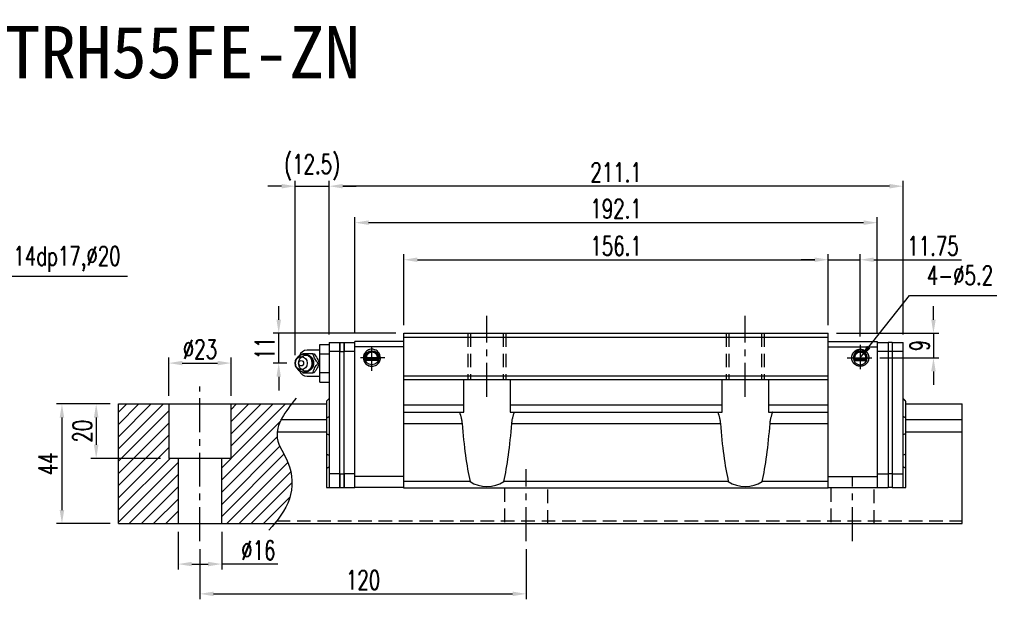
# Model space of a CAD drawing. Header units: millimetres. Extents: x 17 to 602, y 174 to 661.
# Tile 3 of 3: x 239 to 602, y 174 to 387. Entities that reach past the tile are written whole.
import ezdxf
from ezdxf.enums import TextEntityAlignment as Align

# ---------------------------------------------------------------- set-up
doc = ezdxf.new("R2010")
doc.units = ezdxf.units.MM
doc.header["$LTSCALE"] = 10
doc.linetypes.add('CENTER', pattern=[2, 1.25, -0.25, 0.25, -0.25])
doc.linetypes.add('DASHED', pattern=[0.75, 0.5, -0.25])
for name, color, linetype in [('2', 7, 'Continuous'), ('CHA', 7, 'Continuous'), ('CL', 1, 'CENTER'), ('DIM', 4, 'Continuous'), ('OUT', 3, 'Continuous')]:
    doc.layers.add(name, color=color, linetype=linetype)
doc.styles.add('DIM-7', font='SIMPLEX.shx', dxfattribs={"width": 0.7, "bigfont": 'chineset.shx'})
doc.styles.add('T', font='kaiu.ttf')
doc.dimstyles.new('CNS', dxfattribs={"dimtxt": 3.5, "dimasz": 2.5, "dimexe": 1, "dimexo": 1.5, "dimgap": 0.09, "dimtad": 0, "dimdsep": 46, "dimtxsty": 'DIM-7', "dimcen": 0.09, "dimclrd": 1, "dimclre": 1, "dimclrt": 4, "dimadec": 0, "dimazin": 0, "dimtfac": 1, "dimtix": 1, "dimtmove": 2, "dimatfit": 3, "dimfxl": 1, "dimtvp": 0.971429, "dimtolj": 1, "dimarcsym": 0})

# ---------------------------------------------------------------- blocks, each defined once
blk = doc.blocks.new('*D42')
at = {"layer": 'DEFPOINTS', "color": 0}
for p in [(275.79, 245.64), (267.63, 225.64), (294.29, 225.64)]:
    blk.add_point(p, dxfattribs=at)
at = {"layer": 'DIM', "color": 7, "lineweight": -2}
for p, q in [((272.79, 245.64), (265.63, 245.64)), ((267.63, 240.64), (267.63, 230.64)), ((291.29, 225.64), (265.63, 225.64))]:
    blk.add_line(p, q, dxfattribs=at)
at = {"layer": 'DIM', "color": 7}
for points in [[(266.8, 240.64), (268.47, 240.64), (267.63, 245.64)], [(266.8, 230.64), (268.47, 230.64), (267.63, 225.64)]]:
    blk.add_solid(points, dxfattribs=at)
at = {"layer": 'DIM', "color": 7, "insert": (262.53, 235.64), "char_height": 7, "attachment_point": 5, "rotation": 90, "style": 'DIM-7'}
blk.add_mtext('\\A1;20', dxfattribs=at)
blk = doc.blocks.new('*D43')
at = {"layer": 'DEFPOINTS', "color": 0}
for p in [(275.79, 245.64), (255.03, 201.64), (275.79, 201.64)]:
    blk.add_point(p, dxfattribs=at)
at = {"layer": 'DIM', "color": 7, "lineweight": -2}
for p, q in [((272.79, 245.64), (253.03, 245.64)), ((255.03, 240.64), (255.03, 206.64)), ((272.79, 201.64), (253.03, 201.64))]:
    blk.add_line(p, q, dxfattribs=at)
at = {"layer": 'DIM', "color": 7}
for points in [[(254.2, 240.64), (255.87, 240.64), (255.03, 245.64)], [(254.2, 206.64), (255.87, 206.64), (255.03, 201.64)]]:
    blk.add_solid(points, dxfattribs=at)
at = {"layer": 'DIM', "color": 7, "insert": (249.93, 223.64), "char_height": 7, "attachment_point": 5, "rotation": 90, "style": 'DIM-7'}
blk.add_mtext('\\A1;44', dxfattribs=at)
blk = doc.blocks.new('*D44')
at = {"layer": 'DEFPOINTS', "color": 0}
for p in [(305.79, 195.23), (425.79, 195.23), (425.79, 175.8)]:
    blk.add_point(p, dxfattribs=at)
at = {"layer": 'DIM', "color": 7, "lineweight": -2}
for p, q in [((305.79, 192.23), (305.79, 173.8)), ((425.79, 192.23), (425.79, 173.8)), ((310.79, 175.8), (420.79, 175.8))]:
    blk.add_line(p, q, dxfattribs=at)
at = {"layer": 'DIM', "color": 7}
for points in [[(310.79, 176.63), (310.79, 174.96), (305.79, 175.8)], [(420.79, 176.63), (420.79, 174.96), (425.79, 175.8)]]:
    blk.add_solid(points, dxfattribs=at)
at = {"layer": 'DIM', "color": 7, "insert": (365.79, 180.9), "char_height": 7, "attachment_point": 5, "style": 'DIM-7'}
blk.add_mtext('\\A1;120', dxfattribs=at)
blk = doc.blocks.new('*D46')
at = {"layer": 'DEFPOINTS', "color": 0}
for p in [(536.89, 298.69), (380.79, 271.64), (536.89, 271.64)]:
    blk.add_point(p, dxfattribs=at)
at = {"layer": 'DIM', "color": 7, "lineweight": -2}
for p, q in [((380.79, 274.64), (380.79, 300.69)), ((536.89, 274.64), (536.89, 300.69)), ((385.79, 298.69), (531.89, 298.69))]:
    blk.add_line(p, q, dxfattribs=at)
at = {"layer": 'DIM', "color": 7}
for points in [[(385.79, 299.53), (385.79, 297.86), (380.79, 298.69)], [(531.89, 299.53), (531.89, 297.86), (536.89, 298.69)]]:
    blk.add_solid(points, dxfattribs=at)
at = {"layer": 'DIM', "color": 7, "insert": (458.84, 303.79), "char_height": 7, "attachment_point": 5, "style": 'DIM-7'}
blk.add_mtext('\\A1;156.1', dxfattribs=at)
blk = doc.blocks.new('*D47')
at = {"layer": 'DEFPOINTS', "color": 0}
for p in [(548.64, 298.69), (536.89, 271.64), (548.64, 267.44)]:
    blk.add_point(p, dxfattribs=at)
at = {"layer": 'DIM', "color": 7, "lineweight": -2}
for p, q in [((536.89, 274.64), (536.89, 300.69)), ((548.64, 270.44), (548.64, 300.69)), ((531.89, 298.69), (526.89, 298.69)), ((536.89, 298.69), (548.64, 298.69)), ((553.64, 298.69), (585.84, 298.69))]:
    blk.add_line(p, q, dxfattribs=at)
at = {"layer": 'DIM', "color": 7}
for points in [[(531.89, 299.53), (531.89, 297.86), (536.89, 298.69)], [(553.64, 299.53), (553.64, 297.86), (548.64, 298.69)]]:
    blk.add_solid(points, dxfattribs=at)
at = {"layer": 'DIM', "color": 7, "insert": (575.37, 303.79), "char_height": 7, "attachment_point": 5, "style": 'DIM-7'}
blk.add_mtext('\\A1;11.75', dxfattribs=at)
blk = doc.blocks.new('*D48')
at = {"layer": 'DEFPOINTS', "color": 0}
for p in [(536.89, 271.64), (552.84, 262.64), (575.57, 262.64)]:
    blk.add_point(p, dxfattribs=at)
at = {"layer": 'DIM', "color": 7, "lineweight": -2}
for p, q in [((575.57, 276.64), (575.57, 281.64)), ((539.89, 271.64), (577.57, 271.64)), ((575.57, 271.64), (575.57, 262.64)), ((555.84, 262.64), (577.57, 262.64)), ((575.57, 257.64), (575.57, 252.64))]:
    blk.add_line(p, q, dxfattribs=at)
at = {"layer": 'DIM', "color": 7}
for points in [[(574.74, 276.64), (576.4, 276.64), (575.57, 271.64)], [(574.74, 257.64), (576.4, 257.64), (575.57, 262.64)]]:
    blk.add_solid(points, dxfattribs=at)
at = {"layer": 'DIM', "color": 7, "insert": (570.47, 267.14), "char_height": 7, "attachment_point": 5, "rotation": 90, "style": 'DIM-7'}
blk.add_mtext('\\A1;9', dxfattribs=at)
blk = doc.blocks.new('*D49')
at = {"layer": 'DEFPOINTS', "color": 0}
for p in [(317.29, 260.68), (294.29, 245.64), (317.29, 245.64)]:
    blk.add_point(p, dxfattribs=at)
at = {"layer": 'DIM', "color": 7, "lineweight": -2}
for p, q in [((294.29, 248.64), (294.29, 262.68)), ((317.29, 248.64), (317.29, 262.68)), ((299.29, 260.68), (312.29, 260.68))]:
    blk.add_line(p, q, dxfattribs=at)
at = {"layer": 'DIM', "color": 7}
for points in [[(299.29, 261.51), (299.29, 259.85), (294.29, 260.68)], [(312.29, 261.51), (312.29, 259.85), (317.29, 260.68)]]:
    blk.add_solid(points, dxfattribs=at)
at = {"layer": 'DIM', "color": 7, "insert": (305.79, 265.78), "char_height": 7, "attachment_point": 5, "style": 'DIM-7'}
blk.add_mtext('\\A1;%%c23', dxfattribs=at)
blk = doc.blocks.new('*D50')
at = {"layer": 'DEFPOINTS', "color": 0}
for p in [(297.79, 201.64), (313.79, 201.64), (313.79, 186.76)]:
    blk.add_point(p, dxfattribs=at)
at = {"layer": 'DIM', "color": 7, "lineweight": -2}
for p, q in [((297.79, 198.64), (297.79, 184.76)), ((313.79, 198.64), (313.79, 184.76)), ((302.79, 186.76), (308.79, 186.76)), ((334.48, 186.76), (313.79, 186.76))]:
    blk.add_line(p, q, dxfattribs=at)
at = {"layer": 'DIM', "color": 7}
for points in [[(302.79, 187.59), (302.79, 185.93), (297.79, 186.76)], [(308.79, 187.59), (308.79, 185.93), (313.79, 186.76)]]:
    blk.add_solid(points, dxfattribs=at)
at = {"layer": 'DIM', "color": 7, "insert": (327.28, 191.86), "char_height": 7, "attachment_point": 5, "style": 'DIM-7'}
blk.add_mtext('\\A1;%%c16', dxfattribs=at)
blk = doc.blocks.new('*D74')
at = {"layer": 'DEFPOINTS', "color": 0}
for p in [(353.29, 325.74), (353.29, 268.24), (564.39, 268.24)]:
    blk.add_point(p, dxfattribs=at)
at = {"layer": 'DIM', "color": 7, "lineweight": -2}
for p, q in [((353.29, 271.24), (353.29, 327.74)), ((564.39, 271.24), (564.39, 327.74)), ((559.39, 325.74), (358.29, 325.74))]:
    blk.add_line(p, q, dxfattribs=at)
at = {"layer": 'DIM', "color": 7}
for points in [[(358.29, 326.58), (358.29, 324.91), (353.29, 325.74)], [(559.39, 326.58), (559.39, 324.91), (564.39, 325.74)]]:
    blk.add_solid(points, dxfattribs=at)
at = {"layer": 'DIM', "color": 7, "insert": (458.84, 330.84), "char_height": 7, "attachment_point": 5, "style": 'DIM-7'}
blk.add_mtext('\\A1;211.1', dxfattribs=at)
blk = doc.blocks.new('*D75')
at = {"layer": 'DEFPOINTS', "color": 0}
for p in [(334.76, 271.64), (380.79, 271.64), (340.79, 260.64)]:
    blk.add_point(p, dxfattribs=at)
at = {"layer": 'DIM', "color": 7, "lineweight": -2}
for p, q in [((334.76, 276.64), (334.76, 281.64)), ((377.79, 271.64), (332.76, 271.64)), ((334.76, 260.64), (334.76, 271.64)), ((337.79, 260.64), (332.76, 260.64)), ((334.76, 255.64), (334.76, 250.64))]:
    blk.add_line(p, q, dxfattribs=at)
at = {"layer": 'DIM', "color": 7}
for points in [[(333.93, 276.64), (335.6, 276.64), (334.76, 271.64)], [(333.93, 255.64), (335.6, 255.64), (334.76, 260.64)]]:
    blk.add_solid(points, dxfattribs=at)
at = {"layer": 'DIM', "color": 7, "insert": (329.66, 266.14), "char_height": 7, "attachment_point": 5, "rotation": 90, "style": 'DIM-7'}
blk.add_mtext('\\A1;11', dxfattribs=at)
blk = doc.blocks.new('*D76')
at = {"layer": 'DEFPOINTS', "color": 0}
for p in [(353.29, 325.74), (353.29, 268.24), (340.79, 260.63)]:
    blk.add_point(p, dxfattribs=at)
at = {"layer": 'DIM', "color": 7, "lineweight": -2}
for p, q in [((340.79, 263.63), (340.79, 327.74)), ((353.29, 271.24), (353.29, 327.74)), ((335.79, 325.74), (330.79, 325.74)), ((340.79, 325.74), (353.29, 325.74)), ((358.29, 325.74), (363.29, 325.74))]:
    blk.add_line(p, q, dxfattribs=at)
at = {"layer": 'DIM', "color": 7}
for points in [[(335.79, 326.58), (335.79, 324.91), (340.79, 325.74)], [(358.29, 326.58), (358.29, 324.91), (353.29, 325.74)]]:
    blk.add_solid(points, dxfattribs=at)
at = {"layer": 'DIM', "color": 7, "insert": (347.04, 332.68), "char_height": 7, "attachment_point": 5, "style": 'DIM-7'}
blk.add_mtext('\\A1;(12.5)', dxfattribs=at)
blk = doc.blocks.new('*D77')
at = {"layer": 'DEFPOINTS', "color": 0}
for p in [(554.89, 312.33), (362.79, 268.64), (554.89, 268.64)]:
    blk.add_point(p, dxfattribs=at)
at = {"layer": 'DIM', "color": 7, "lineweight": -2}
for p, q in [((362.79, 271.64), (362.79, 314.33)), ((367.79, 312.33), (549.89, 312.33)), ((554.89, 271.64), (554.89, 314.33))]:
    blk.add_line(p, q, dxfattribs=at)
at = {"layer": 'DIM', "color": 7}
for points in [[(367.79, 313.16), (367.79, 311.49), (362.79, 312.33)], [(549.89, 313.16), (549.89, 311.49), (554.89, 312.33)]]:
    blk.add_solid(points, dxfattribs=at)
at = {"layer": 'DIM', "color": 7, "insert": (458.84, 317.43), "char_height": 7, "attachment_point": 5, "style": 'DIM-7'}
blk.add_mtext('\\A1;192.1', dxfattribs=at)

msp = doc.modelspace()

# ---------------------------------------------------------------- hatches: boundary and pattern name
at = {"layer": 'DIM'}
h = msp.add_hatch(dxfattribs=at)
h.set_pattern_fill('ANSI31', color=0, style=0)
h.set_pattern_definition([(45, (-2.1137, -340.665), (-2.245064, 2.245064), [])])
h.paths.add_polyline_path([(294.294, 245.643), (275.794, 245.643), (275.794, 201.643), (297.794, 201.643), (297.794, 225.643), (294.294, 225.643)])
edge = h.paths.add_edge_path()
edge.add_line((313.794, 201.643), (333.188, 201.643))
edge.add_spline(control_points=[(333.188, 201.643), (335.497, 204.475), (340.199, 211.06), (339.806, 223.345), (331.652, 234.276), (336.284, 241.438), (339.491, 245.643)], knot_values=[2.3719972, 2.3719972, 2.3719972, 2.3719972, 13.0733629, 26.449734, 36.2555502, 50.1300895, 50.1300895, 50.1300895, 50.1300895], degree=3, periodic=0)
edge.add_line((339.491, 245.643), (317.294, 245.643))
edge.add_line((317.294, 245.643), (317.294, 225.643))
edge.add_line((317.294, 225.643), (313.794, 225.643))
edge.add_line((313.794, 225.643), (313.794, 201.643))

# ---------------------------------------------------------------- linework, layer by layer
at = {"layer": '2', "color": 7, "linetype": 'DASHED'}
for p, q in [((404.344, 271.643), (404.344, 254.643)), ((405.344, 271.643), (405.344, 254.643)), ((417.344, 271.643), (417.344, 254.643)), ((418.344, 271.643), (418.344, 254.643)), ((499.344, 271.643), (499.344, 254.643)), ((500.344, 271.643), (500.344, 254.643)), ((512.344, 271.643), (512.344, 254.643)), ((513.344, 271.643), (513.344, 254.643))]:
    msp.add_line(p, q, dxfattribs=at)
at = {"layer": '2', "color": 0, "linetype": 'Continuous'}
for p, q in [((353.294, 268.243), (357.294, 268.243)), ((353.294, 268.243), (353.294, 264.943)), ((357.294, 264.943), (357.294, 268.243)), ((357.294, 268.243), (358.794, 268.243)), ((357.294, 268.243), (357.294, 264.943)), ((358.794, 264.943), (358.794, 268.243)), ((358.794, 268.243), (362.794, 268.243)), ((358.794, 268.243), (358.794, 264.943)), ((362.794, 214.943), (362.794, 268.643)), ((380.794, 268.643), (362.794, 268.643)), ((536.894, 268.643), (554.894, 268.643)), ((554.894, 268.643), (554.894, 266.404)), ((554.894, 268.243), (558.894, 268.243)), ((560.394, 268.243), (558.894, 268.243)), ((558.894, 268.243), (558.894, 264.943)), ((560.394, 268.243), (560.394, 264.943)), ((560.394, 268.243), (564.394, 268.243)), ((564.394, 214.943), (564.394, 268.243)), ((349.944, 265.443), (345.211, 265.443)), ((349.944, 267.571), (353.294, 267.571)), ((349.944, 264.107), (349.944, 267.571)), ((357.294, 264.943), (353.294, 264.943)), ((353.294, 264.943), (353.294, 219.643)), ((357.294, 264.943), (358.794, 264.943)), ((357.294, 219.643), (357.294, 264.943)), ((358.794, 219.643), (358.794, 264.943)), ((362.794, 264.943), (358.794, 264.943)), ((380.794, 266.644), (362.794, 266.644)), ((536.894, 266.644), (554.894, 266.644)), ((554.894, 266.404), (554.894, 214.943)), ((558.894, 264.943), (554.894, 264.943)), ((558.894, 264.943), (558.894, 219.643)), ((560.394, 264.943), (558.894, 264.943)), ((560.394, 264.943), (560.394, 219.643)), ((564.394, 264.943), (560.394, 264.943)), ((341.591, 262.602), (341.227, 262.068)), ((349.944, 257.179), (349.944, 264.107)), ((349.944, 264.107), (353.294, 264.107)), ((371.518, 261.843), (366.57, 261.843)), ((371.464, 261.692), (366.624, 261.692)), ((371.289, 262.143), (366.799, 262.143)), ((371.071, 262.432), (367.018, 262.432)), ((546.17, 261.843), (551.118, 261.843)), ((546.224, 261.692), (551.064, 261.692)), ((546.399, 262.143), (550.889, 262.143)), ((550.67, 262.432), (546.617, 262.432)), ((341.227, 259.218), (341.591, 258.684)), ((349.944, 253.715), (349.944, 257.179)), ((349.944, 257.179), (353.294, 257.179)), ((345.211, 255.843), (349.944, 255.843)), ((349.944, 253.715), (353.294, 253.715)), ((352.294, 246.643), (353.294, 247.643)), ((352.294, 246.643), (352.294, 227.227)), ((565.394, 240.556), (565.394, 246.643)), ((275.794, 245.643), (352.294, 245.643)), ((275.794, 201.643), (275.794, 245.643)), ((294.294, 245.643), (294.294, 225.643)), ((317.294, 225.643), (317.294, 245.643)), ((565.394, 245.643), (586.167, 245.643)), ((586.167, 201.643), (586.167, 245.643)), ((335.454, 239.935), (352.294, 239.935)), ((565.394, 234.729), (565.394, 240.556)), ((565.394, 239.935), (586.167, 239.935)), ((334.044, 235.351), (352.294, 235.351)), ((565.394, 234.729), (564.394, 234.315)), ((565.394, 235.351), (586.167, 235.351)), ((565.394, 227.229), (565.394, 234.729)), ((317.294, 225.643), (294.294, 225.643)), ((297.794, 225.643), (297.794, 201.643)), ((313.794, 201.643), (313.794, 225.643)), ((352.294, 227.227), (352.294, 222.056)), ((565.394, 227.229), (564.394, 226.815)), ((565.394, 222.056), (565.394, 227.229)), ((352.294, 222.056), (352.294, 214.943)), ((565.394, 214.943), (565.394, 222.056)), ((357.294, 219.943), (353.294, 219.943)), ((353.294, 219.943), (353.294, 214.943)), ((357.294, 219.943), (358.794, 219.943)), ((357.294, 214.943), (357.294, 219.943)), ((357.294, 219.943), (357.294, 214.943)), ((358.794, 214.943), (358.794, 219.943)), ((362.794, 219.943), (358.794, 219.943)), ((358.794, 219.943), (358.794, 214.943)), ((380.794, 218.943), (362.794, 218.943)), ((536.894, 218.943), (554.894, 218.943)), ((554.894, 219.943), (558.894, 219.943)), ((558.894, 219.943), (558.894, 214.943)), ((560.394, 219.943), (558.894, 219.943)), ((560.394, 219.943), (560.394, 214.943)), ((560.394, 219.943), (564.394, 219.943)), ((352.294, 214.943), (353.294, 214.943)), ((353.294, 214.943), (357.294, 214.943)), ((357.294, 214.943), (358.794, 214.943)), ((358.794, 214.943), (362.794, 214.943)), ((380.794, 214.943), (362.794, 214.943)), ((536.894, 214.943), (554.894, 214.943)), ((554.894, 214.943), (558.894, 214.943)), ((560.394, 214.943), (558.894, 214.943)), ((560.394, 214.943), (564.394, 214.943)), ((564.394, 214.943), (565.394, 214.943)), ((275.794, 201.643), (586.167, 201.643))]:
    msp.add_line(p, q, dxfattribs=at)
at = {"layer": '2', "color": 0, "linetype": 'DASHED'}
for p, q in [((417.794, 214.643), (417.794, 201.643)), ((433.794, 201.643), (433.794, 214.643)), ((537.794, 214.643), (537.794, 201.643)), ((553.794, 201.643), (553.794, 214.643))]:
    msp.add_line(p, q, dxfattribs=at)
at = {"layer": '2', "color": 0, "linetype": 'Continuous'}
msp.add_circle((369.044, 262.643), 2.6, dxfattribs=at)
at = {"layer": '2', "color": 0, "linetype": 'Continuous', "extrusion": (0, 0, -1)}
msp.add_circle((-548.644, 262.643), 2.6, dxfattribs=at)
at = {"layer": '2', "color": 0, "linetype": 'Continuous'}
for centre, radius, start, end in [((345.211, 262.443), 3, 89.99998, 161.42204), ((369.044, 262.643), 3.098, 141.48563, 180), ((369.044, 262.643), 3.098, 180, 269.4375), ((345.211, 258.843), 3, 198.57796, 270.00002)]:
    msp.add_arc(centre, radius, start, end, dxfattribs=at)
for centre, major_axis in [((343.011, 260.643), (0, -2.4)), ((344.045, 260.643), (0, -3.3)), ((343.011, 260.643), (0, -1)), ((344.859, 260.643), (0, -2.962))]:
    msp.add_ellipse(centre, major_axis=major_axis, ratio=0.9238797, dxfattribs=at)
for centre, major_axis, start_param, end_param in [((344.045, 260.643), (0, -3.3), 1.5707964, 4.0768055), ((344.859, 260.643), (0, -2.962), 1.5707964, 2.6988246), ((344.045, 260.643), (0, -3.3), 5.3478744, 6.2831853), ((344.045, 260.643), (0, -3.3), 0, 1.5707962), ((344.859, 260.643), (0, -2.962), 0.4234277, 1.5707964)]:
    msp.add_ellipse(centre, major_axis=major_axis, ratio=0.9238797, start_param=start_param, end_param=end_param, dxfattribs=at)
for points, degree, knots in [([(369.044, 265.781), (368.754, 265.757), (368.181, 265.711), (367.395, 265.354), (366.744, 264.83), (366.262, 264.167), (365.971, 263.423), (365.86, 262.529), (366.055, 261.448), (366.831, 260.239), (368.003, 259.574), (368.816, 259.521), (369.044, 259.506)], 3, [0, 0, 0, 0, 0.088414, 0.1748885, 0.2594231, 0.3420175, 0.4226713, 0.5013844, 0.6152487, 0.7511468, 0.9302271, 1, 1, 1, 1]), ([(371.289, 262.143), (371.317, 262.268), (371.354, 262.531), (371.335, 262.975), (371.243, 263.344), (371.133, 263.613), (371.033, 263.806), (370.916, 263.985), (370.781, 264.156), (370.617, 264.327), (370.368, 264.536), (370.066, 264.717), (369.727, 264.845), (369.458, 264.911), (369.186, 264.944), (368.814, 264.945), (368.336, 264.858), (367.882, 264.645), (367.568, 264.415), (367.357, 264.216), (367.182, 264.002), (367.033, 263.771), (366.913, 263.522), (366.823, 263.261), (366.763, 262.98), (366.739, 262.694), (366.75, 262.414), (366.779, 262.232), (366.799, 262.143)], 3, [0, 0, 0, 0, 0.0625, 0.125, 0.1875, 0.21875, 0.25, 0.28125, 0.3125, 0.34375, 0.375, 0.4375, 0.46875, 0.5, 0.53125, 0.5625, 0.625, 0.6875, 0.71875, 0.75, 0.78125, 0.8125, 0.84375, 0.875, 0.90625, 0.9375, 0.96875, 1, 1, 1, 1]), ([(371.071, 262.432), (371.113, 262.644), (371.102, 262.862), (371.092, 263.075), (371.028, 263.286), (370.966, 263.492), (370.855, 263.681), (370.747, 263.867), (370.597, 264.026), (370.449, 264.183), (370.268, 264.306), (370.091, 264.427), (369.888, 264.51), (369.69, 264.592), (369.474, 264.634), (369.263, 264.675), (369.044, 264.675), (368.603, 264.676), (368.201, 264.51), (367.788, 264.341), (367.492, 264.027), (367.342, 263.868), (367.123, 263.494), (366.997, 263.078), (366.974, 262.645), (367.018, 262.432)], 2, [0, 0, 0, 0.0625, 0.0625, 0.125, 0.125, 0.1875, 0.1875, 0.25, 0.25, 0.3125, 0.3125, 0.375, 0.375, 0.4375, 0.4375, 0.5, 0.5, 0.625, 0.625, 0.75, 0.75, 0.8125, 0.875, 0.9375, 1, 1, 1]), ([(369.044, 259.506), (369.334, 259.529), (369.907, 259.575), (370.693, 259.933), (371.345, 260.457), (371.826, 261.12), (372.117, 261.864), (372.228, 262.758), (372.033, 263.838), (371.257, 265.048), (370.085, 265.712), (369.272, 265.766), (369.044, 265.781)], 3, [0, 0, 0, 0, 0.088414, 0.1748885, 0.2594231, 0.3420175, 0.4226713, 0.5013844, 0.6152487, 0.7511468, 0.9302271, 1, 1, 1, 1]), ([(548.644, 259.506), (548.014, 259.509), (547.444, 259.744), (546.867, 259.983), (545.984, 260.866), (545.507, 262.019), (545.506, 263.267), (545.984, 264.42), (546.866, 265.303), (547.444, 265.542), (548.014, 265.778), (548.644, 265.781)], 2, [0, 0, 0, 0.125, 0.125, 0.25, 0.375, 0.5, 0.625, 0.75, 0.875, 0.875, 1, 1, 1]), ([(546.399, 262.143), (546.373, 262.298), (546.322, 262.603), (546.391, 263.285), (546.772, 264.118), (547.596, 264.778), (548.647, 265.027), (549.7, 264.774), (550.506, 264.122), (550.995, 263.114), (550.925, 262.472), (550.889, 262.143)], 3, [0, 0, 0, 0, 0.0639527, 0.1259656, 0.2507038, 0.3759125, 0.5009438, 0.6259192, 0.7509262, 0.872382, 1, 1, 1, 1]), ([(550.67, 262.432), (550.754, 262.868), (550.502, 263.703), (550.196, 264.027), (549.9, 264.341), (549.487, 264.511), (549.087, 264.675), (548.202, 264.675), (547.801, 264.511), (547.389, 264.342), (547.092, 264.027), (546.786, 263.704), (546.533, 262.869), (546.617, 262.432)], 2, [0, 0, 0, 0.125, 0.25, 0.25, 0.375, 0.375, 0.5, 0.625, 0.625, 0.75, 0.75, 0.875, 1, 1, 1]), ([(548.644, 265.781), (549.274, 265.778), (549.844, 265.542), (550.421, 265.303), (551.304, 264.421), (551.781, 263.268), (551.782, 262.02), (551.304, 260.867), (550.422, 259.984), (549.844, 259.744), (549.274, 259.509), (548.644, 259.506)], 2, [0, 0, 0, 0.125, 0.125, 0.25, 0.375, 0.5, 0.625, 0.75, 0.875, 0.875, 1, 1, 1]), ([(347.335, 264.143), (346.616, 264.143), (345.848, 264.143), (344.54, 264.143), (344.054, 264.143), (343.601, 264.143)], 3, [0, 0, 0, 0, 0.5, 0.5, 1, 1, 1, 1]), ([(347.345, 260.643), (347.344, 260.893), (347.288, 261.39), (347.031, 262.118), (346.603, 262.776), (346.028, 263.32), (345.343, 263.709), (344.663, 263.914), (344.226, 263.933), (344.044, 263.925)], 3, [0, 0, 0, 0, 0.1424122, 0.2912277, 0.4421098, 0.5939693, 0.7455107, 0.8956214, 1, 1, 1, 1]), ([(349.202, 260.643), (348.937, 260.989), (348.669, 261.343), (348.252, 261.972), (348.092, 262.241), (347.822, 262.769), (347.711, 263.031), (347.508, 263.577), (347.419, 263.862), (347.335, 264.143)], 3, [0, 0, 0, 0, 0.316279, 0.316279, 0.5305075, 0.5305075, 0.7443494, 0.7443494, 1, 1, 1, 1]), ([(347.75, 264.143), (348.162, 263.596), (348.56, 263.011), (349.213, 261.789), (349.445, 261.193), (349.617, 260.643)], 3, [0, 0, 0, 0, 0.5, 0.5, 1, 1, 1, 1]), ([(343.601, 257.143), (344.061, 257.143), (344.555, 257.143), (345.904, 257.143), (346.627, 257.143), (347.335, 257.143)], 3, [0, 0, 0, 0, 0.5, 0.5, 1, 1, 1, 1]), ([(344.385, 257.365), (344.433, 257.368), (344.728, 257.396), (345.26, 257.547), (345.92, 257.894), (346.482, 258.378), (346.922, 258.972), (347.221, 259.65), (347.331, 260.224), (347.344, 260.556), (347.345, 260.643)], 3, [0, 0, 0, 0, 0.0297339, 0.1848987, 0.3380427, 0.4898314, 0.6411412, 0.7929758, 0.9463445, 1, 1, 1, 1]), ([(347.335, 257.143), (347.439, 257.489), (347.549, 257.843), (347.803, 258.472), (347.929, 258.741), (348.223, 259.269), (348.391, 259.531), (348.771, 260.077), (348.987, 260.362), (349.202, 260.643)], 3, [0, 0, 0, 0, 0.316279, 0.316279, 0.5305075, 0.5305075, 0.7443494, 0.7443494, 1, 1, 1, 1]), ([(349.617, 260.643), (349.446, 260.096), (349.219, 259.511), (348.568, 258.289), (348.165, 257.693), (347.75, 257.143)], 3, [0, 0, 0, 0, 0.5, 0.5, 1, 1, 1, 1])]:
    msp.add_open_spline(points, degree=degree, knots=knots, dxfattribs=at)
for points, degree in [([(343.601, 264.143), (343.513, 264.028), (343.425, 263.913), (343.337, 263.796)], 3), ([(347.335, 264.143), (347.75, 264.143)], 1), ([(367.018, 262.432), (366.904, 262.292), (366.799, 262.143)], 2), ([(371.071, 262.432), (371.143, 262.336), (371.216, 262.239), (371.289, 262.143)], 3), ([(546.617, 262.432), (546.505, 262.293), (546.399, 262.143)], 2), ([(550.67, 262.432), (550.743, 262.336), (550.816, 262.239), (550.889, 262.143)], 3), ([(343.357, 257.464), (343.438, 257.356), (343.52, 257.25), (343.601, 257.143)], 3), ([(344.066, 257.364), (344.124, 257.361), (344.181, 257.36), (344.237, 257.36)], 3), ([(347.75, 257.143), (347.335, 257.143)], 1), ([(349.202, 260.643), (349.617, 260.643)], 1), ([(565.394, 246.643), (564.394, 247.643)], 1), ([(352.294, 240.558), (353.294, 240.972)], 1), ([(565.394, 240.556), (564.394, 240.971)], 1), ([(352.294, 234.727), (353.294, 234.314)], 1), ([(352.294, 227.227), (353.294, 226.814)], 1), ([(352.294, 222.056), (353.294, 222.471)], 1), ([(565.394, 222.056), (564.394, 222.471)], 1)]:
    msp.add_open_spline(points, degree=degree, dxfattribs=at)
at = {"layer": '2', "color": 0, "linetype": 'DASHED'}
msp.add_open_spline([(333.99, 202.643), (586.167, 202.643)], degree=1, dxfattribs=at)
at = {"layer": 'CL', "color": 0}
for p, q in [((411.344, 248.231), (411.344, 278.056)), ((506.344, 248.231), (506.344, 278.056)), ((369.044, 257.843), (369.044, 266.843)), ((548.644, 267.443), (548.644, 258.443)), ((373.844, 262.643), (364.844, 262.643)), ((543.844, 262.643), (552.844, 262.643)), ((305.794, 195.231), (305.794, 252.056)), ((425.794, 195.231), (425.794, 221.72)), ((545.794, 195.231), (545.794, 218.943))]:
    msp.add_line(p, q, dxfattribs=at)
at = {"layer": 'DIM', "color": 0}
msp.add_open_spline([(341.165, 247.801), (337.311, 242.875), (331.13, 234.975), (339.806, 223.345), (340.234, 209.943), (334.212, 202.824), (331.155, 199.211)], degree=3, knots=[0, 0, 0, 0, 16.2465365, 26.0523527, 39.4287239, 53.2135918, 53.2135918, 53.2135918, 53.2135918], dxfattribs=at)
at = {"layer": 'OUT', "color": 7}
for p, q in [((380.794, 271.643), (536.894, 271.643)), ((380.794, 214.643), (380.794, 271.643)), ((536.894, 214.643), (536.894, 271.643)), ((536.894, 270.093), (380.794, 270.093)), ((536.894, 255.863), (380.794, 255.863)), ((380.794, 254.643), (402.844, 254.643)), ((402.844, 254.643), (419.844, 254.643)), ((402.844, 245.382), (402.844, 254.643)), ((419.844, 254.643), (497.844, 254.643)), ((419.844, 254.643), (419.844, 245.382)), ((497.844, 254.643), (514.844, 254.643)), ((497.844, 245.382), (497.844, 254.643)), ((514.844, 254.643), (536.894, 254.643)), ((514.844, 254.643), (514.844, 245.382)), ((380.794, 245.382), (402.844, 245.382)), ((380.794, 242.643), (402.844, 242.643)), ((401.382, 242.643), (401.373, 242.507)), ((402.844, 242.643), (402.844, 245.382)), ((419.844, 245.382), (497.844, 245.382)), ((419.844, 245.382), (419.844, 242.643)), ((419.844, 242.643), (497.844, 242.643)), ((496.382, 242.643), (496.373, 242.507)), ((497.844, 242.643), (497.844, 245.382)), ((514.844, 245.382), (536.894, 245.382)), ((514.844, 245.382), (514.844, 242.643)), ((514.844, 242.643), (536.894, 242.643)), ((380.794, 238.511), (402.202, 238.511)), ((420.486, 238.511), (497.202, 238.511)), ((515.486, 238.511), (536.894, 238.511)), ((405.119, 217.105), (380.794, 217.105)), ((536.894, 214.643), (380.794, 214.643)), ((500.119, 217.105), (417.569, 217.105)), ((536.894, 217.105), (512.569, 217.105))]:
    msp.add_line(p, q, dxfattribs=at)
for centre, major_axis, ratio, start_param, end_param in [((411.344, 261.491), (0, 56.713), 0.176327, 1.9879824, 2.4696878), ((411.344, 261.491), (0, 56.713), 0.176327, 3.8134975, 4.2952029), ((506.344, 261.491), (0, 56.713), 0.176327, 1.9879824, 2.4696878), ((506.344, 261.491), (0, 56.713), 0.176327, 3.8134975, 4.2952029), ((411.344, 223.674), (10, 0), 0.8392707, 4.0404842, 5.3842938), ((506.344, 223.674), (10, 0), 0.8392707, 4.0404842, 5.3842938)]:
    msp.add_ellipse(centre, major_axis=major_axis, ratio=ratio, start_param=start_param, end_param=end_param, dxfattribs=at)
for points, knots in [([(421.337, 242.551), (421.337, 242.587), (421.338, 242.639), (421.314, 242.642), (421.306, 242.643)], [0, 0, 0, 0, 0.6804166, 1, 1, 1, 1]), ([(516.337, 242.551), (516.337, 242.587), (516.338, 242.639), (516.314, 242.642), (516.306, 242.643)], [0, 0, 0, 0, 0.68041661, 1, 1, 1, 1]), ([(401.365, 242.405), (401.394, 242.264), (401.45, 242.067), (401.559, 241.693), (401.599, 241.554), (401.683, 241.259), (401.727, 241.1), (401.817, 240.762), (401.862, 240.581), (401.949, 240.205), (401.99, 240.01), (402.104, 239.404), (402.166, 238.965), (402.202, 238.511)], [0, 0, 0, 0, 0.25, 0.25, 0.375, 0.375, 0.5, 0.5, 0.625, 0.625, 0.75, 0.75, 1, 1, 1, 1]), ([(420.486, 238.511), (420.525, 239.001), (420.592, 239.462), (420.719, 240.115), (420.766, 240.326), (420.86, 240.721), (420.909, 240.907), (421.004, 241.259), (421.052, 241.424), (421.138, 241.724), (421.178, 241.86), (421.247, 242.102), (421.277, 242.208), (421.321, 242.389), (421.335, 242.461), (421.341, 242.516)], [0, 0, 0, 0, 0.25, 0.25, 0.375, 0.375, 0.5, 0.5, 0.625, 0.625, 0.75, 0.75, 0.875, 0.875, 1, 1, 1, 1]), ([(496.365, 242.405), (496.394, 242.264), (496.45, 242.067), (496.559, 241.693), (496.599, 241.554), (496.683, 241.259), (496.727, 241.1), (496.817, 240.762), (496.862, 240.581), (496.949, 240.205), (496.99, 240.01), (497.104, 239.404), (497.166, 238.965), (497.202, 238.511)], [0, 0, 0, 0, 0.25, 0.25, 0.375, 0.375, 0.5, 0.5, 0.625, 0.625, 0.75, 0.75, 1, 1, 1, 1]), ([(515.486, 238.511), (515.525, 239.001), (515.592, 239.462), (515.719, 240.115), (515.766, 240.326), (515.86, 240.721), (515.909, 240.907), (516.004, 241.259), (516.052, 241.424), (516.138, 241.724), (516.178, 241.86), (516.247, 242.102), (516.277, 242.208), (516.321, 242.389), (516.335, 242.461), (516.341, 242.516)], [0, 0, 0, 0, 0.25, 0.25, 0.375, 0.375, 0.5, 0.5, 0.625, 0.625, 0.75, 0.75, 0.875, 0.875, 1, 1, 1, 1])]:
    msp.add_open_spline(points, degree=3, knots=knots, dxfattribs=at)

# ---------------------------------------------------------------- texts
at = {"layer": 'CHA', "style": 'T'}
msp.add_text('TRH55FE-ZN', height=19.2, dxfattribs=at).set_placement((299.358, 374.891), align=Align.MIDDLE)
at = {"layer": 'DIM', "color": 7, "insert": (222.435, 294.242), "char_height": 7, "attachment_point": 7, "style": 'DIM-7'}
msp.add_mtext('\\A1;4-M14dp17,%%C20', dxfattribs=at)
at = {"layer": 'DIM', "color": 0, "insert": (573.15, 289.421), "char_height": 7, "attachment_point": 7, "style": 'DIM-7'}
msp.add_mtext('\\A1;4-%%C5.2', dxfattribs=at)

# ---------------------------------------------------------------- dimensions: what is measured, and where the dimension line sits
at = {"layer": 'DIM', "color": 0}
for base, p1, p2, text, picture, middle in [((353.294, 325.743), (340.794, 260.626), (353.294, 268.243), '(<>)', '*D76', (347.044, 332.677)), ((317.294, 260.679), (294.294, 245.643), (317.294, 245.643), '%%c<>', '*D49', (305.794, 265.779))]:
    dim = msp.add_linear_dim(base=base, p1=p1, p2=p2, text=text, dimstyle='CNS', override={"dimscale": 2, "dimgap": 0.8, "dimtad": 1, "dimclrd": 7, "dimclre": 7, "dimclrt": 7, "dimadec": 2, "dimazin": 2, "dimtmove": 1}, dxfattribs=at)
    dim.commit()
    dim.dimension.update_dxf_attribs({"geometry": picture, "text_midpoint": middle})
for base, p1, p2, picture, middle in [((353.294, 325.743), (564.394, 268.243), (353.294, 268.243), '*D74', (458.844, 330.843)), ((554.894, 312.326), (362.794, 268.643), (554.894, 268.643), '*D77', (458.844, 317.426)), ((536.894, 298.693), (380.794, 271.643), (536.894, 271.643), '*D46', (458.844, 303.793)), ((425.794, 175.798), (305.794, 195.231), (425.794, 195.231), '*D44', (365.794, 180.898))]:
    dim = msp.add_linear_dim(base=base, p1=p1, p2=p2, dimstyle='CNS', override={"dimscale": 2, "dimgap": 0.8, "dimtad": 1, "dimclrd": 7, "dimclre": 7, "dimclrt": 7, "dimadec": 2, "dimazin": 2, "dimtmove": 1}, dxfattribs=at)
    dim.commit()
    dim.dimension.update_dxf_attribs({"geometry": picture, "text_midpoint": middle})
dim = msp.add_linear_dim(base=(548.644, 298.693), p1=(536.894, 271.643), p2=(548.644, 267.443), dimstyle='CNS', override={"dimscale": 2, "dimgap": 0.8, "dimtad": 1, "dimclrd": 7, "dimclre": 7, "dimclrt": 7, "dimadec": 2, "dimazin": 2, "dimtmove": 0}, dxfattribs=at)
dim.commit()
dim.dimension.update_dxf_attribs({"geometry": '*D47', "text_midpoint": (575.372, 298.693), "dimtype": 160})
for base, p1, p2, picture, middle in [((334.762, 271.643), (340.794, 260.643), (380.794, 271.643), '*D75', (329.662, 266.143)), ((575.57, 262.643), (536.894, 271.643), (552.844, 262.643), '*D48', (570.47, 267.143)), ((255.035, 201.643), (275.794, 245.643), (275.794, 201.643), '*D43', (249.935, 223.643)), ((267.634, 225.643), (275.794, 245.643), (294.294, 225.643), '*D42', (262.534, 235.643))]:
    dim = msp.add_linear_dim(base=base, p1=p1, p2=p2, angle=90, dimstyle='CNS', override={"dimscale": 2, "dimgap": 0.8, "dimtad": 1, "dimclrd": 7, "dimclre": 7, "dimclrt": 7, "dimadec": 2, "dimazin": 2, "dimtmove": 1}, dxfattribs=at)
    dim.commit()
    dim.dimension.update_dxf_attribs({"geometry": picture, "text_midpoint": middle})
dim = msp.add_linear_dim(base=(313.794, 186.76), p1=(297.794, 201.643), p2=(313.794, 201.643), text='%%c<>', dimstyle='CNS', override={"dimscale": 2, "dimgap": 0.8, "dimtad": 1, "dimclrd": 7, "dimclre": 7, "dimclrt": 7, "dimadec": 2, "dimazin": 2, "dimtmove": 1}, dxfattribs=at)
dim.commit()
dim.dimension.update_dxf_attribs({"geometry": '*D50', "text_midpoint": (327.277, 187.477), "dimtype": 160})

# ---------------------------------------------------------------- leaders
at = {"layer": 'DIM', "color": 7, "annotation_type": 0, "has_hookline": 1, "hookline_direction": 0, "text_width": 56.7}
msp.add_leader([(193.841, 271.643), (215.835, 292.642), (220.835, 292.642)], dimstyle='CNS', override={"dimscale": 2, "dimgap": 0.8, "dimtad": 1, "dimclrd": 7, "dimclre": 4, "dimadec": 2, "dimazin": 2, "dimtmove": 1}, dxfattribs=at)
at = {"layer": 'DIM', "color": 0, "annotation_type": 0, "has_hookline": 1, "hookline_direction": 0, "text_width": 25.433}
msp.add_leader([(548.644, 262.643), (566.812, 285.499), (571.812, 285.499)], dimstyle='CNS', override={"dimscale": 2, "dimgap": 0.8, "dimtad": 1, "dimclrd": 7, "dimclre": 4, "dimadec": 2, "dimazin": 2, "dimtmove": 1}, dxfattribs=at)

doc.saveas('drawing.dxf')
